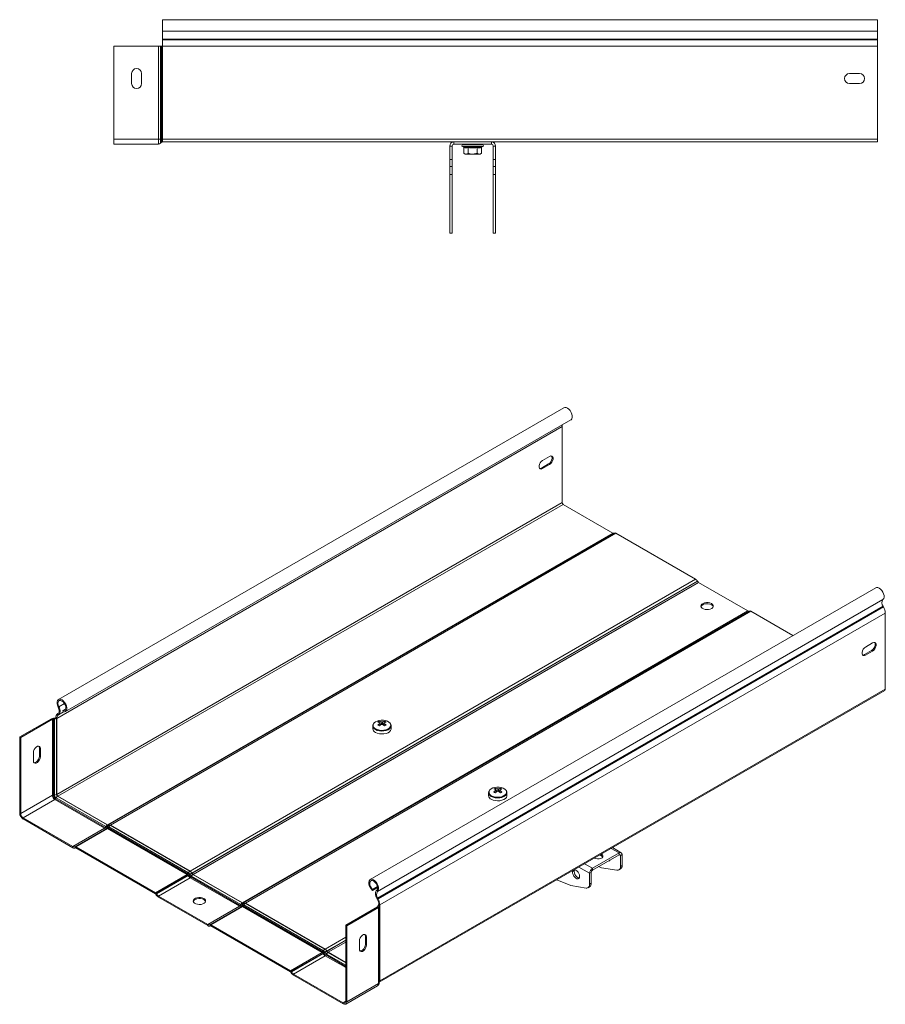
# Model space of a CAD drawing. Header units: millimetres. Extents: x 381 to 1444, y -914 to 659.
# Tile 8 of 9: x 381 to 948, y 15 to 659. Entities that reach past the tile are written whole.
import ezdxf

# ---------------------------------------------------------------- set-up
doc = ezdxf.new("R2010")
doc.units = ezdxf.units.MM

msp = doc.modelspace()

# ---------------------------------------------------------------- linework, layer by layer
at = {"color": 7, "linetype": 'Continuous', "lineweight": 15}
for p, q in [((942.62, 659.09), (474.62, 659.09)), ((474.62, 651.63), (474.62, 659.09)), ((942.62, 651.63), (942.62, 659.09)), ((474.62, 651.63), (942.62, 651.63)), ((474.62, 646.32), (474.62, 651.63)), ((942.62, 646.32), (942.62, 651.63)), ((474.62, 645.96), (474.62, 646.32)), ((474.62, 646.32), (942.62, 646.32)), ((474.62, 641.83), (474.62, 645.96)), ((474.62, 645.96), (942.62, 645.96)), ((942.62, 645.96), (942.62, 646.32)), ((942.62, 641.83), (942.62, 645.96)), ((471.95, 641.83), (442.62, 641.83)), ((442.62, 580.89), (442.62, 641.83)), ((473.28, 641.83), (471.95, 641.83)), ((471.95, 580.89), (471.95, 641.83)), ((473.28, 580.89), (473.28, 641.83)), ((473.75, 641.83), (473.28, 641.83)), ((473.75, 580.89), (473.75, 641.83)), ((474.42, 641.83), (473.75, 641.83)), ((474.42, 580.89), (474.42, 641.83)), ((474.62, 641.83), (474.42, 641.83)), ((474.62, 580.89), (474.62, 641.83)), ((474.62, 641.83), (942.62, 641.83)), ((942.62, 580.89), (942.62, 641.83)), ((454.37, 623.82), (454.37, 617.32)), ((460.87, 617.32), (460.87, 623.82)), ((924.37, 623.82), (930.87, 623.82)), ((930.87, 617.32), (924.37, 617.32)), ((471.95, 580.89), (442.62, 580.89)), ((442.62, 577.69), (442.62, 580.89)), ((473.28, 580.89), (471.95, 580.89)), ((471.95, 577.69), (471.95, 580.89)), ((473.28, 578.28), (473.28, 580.89)), ((473.75, 580.89), (473.28, 580.89)), ((473.75, 578.79), (473.75, 580.89)), ((474.42, 580.89), (473.75, 580.89)), ((474.42, 579.09), (474.42, 580.89)), ((474.62, 580.89), (474.42, 580.89)), ((474.62, 579.09), (474.62, 580.89)), ((474.62, 580.89), (942.62, 580.89)), ((942.62, 579.09), (942.62, 580.89)), ((471.95, 577.69), (442.62, 577.69)), ((473.75, 578.79), (473.28, 578.28)), ((474.62, 579.09), (474.42, 579.09)), ((474.62, 579.09), (665.32, 579.09)), ((662.62, 576.39), (664.12, 576.39)), ((662.62, 567.64), (662.62, 576.39)), ((664.12, 567.64), (664.12, 576.39)), ((665.32, 579.09), (665.32, 577.59)), ((665.32, 579.09), (689.92, 579.09)), ((665.32, 577.59), (689.92, 577.59)), ((670.89, 575.99), (671.55, 575.75)), ((677.62, 577.09), (671.09, 577.09)), ((671.85, 575.37), (671.85, 571.69)), ((674.62, 577.59), (674.62, 577.09)), ((674.73, 575.37), (674.73, 571.69)), ((684.15, 577.09), (677.62, 577.09)), ((680.51, 575.37), (680.51, 571.69)), ((680.62, 577.09), (680.62, 577.59)), ((683.39, 575.37), (683.39, 571.69)), ((683.69, 575.75), (684.35, 575.99)), ((689.92, 579.09), (942.62, 579.09)), ((689.92, 579.09), (689.92, 577.59)), ((692.62, 576.39), (691.12, 576.39)), ((691.12, 576.39), (691.12, 567.64)), ((692.62, 576.39), (692.62, 567.64)), ((662.62, 567.64), (664.12, 567.64)), ((662.62, 562.94), (662.62, 567.64)), ((664.12, 567.64), (664.12, 562.94)), ((671.85, 571.69), (672.62, 571.09)), ((672.62, 571.09), (673.29, 571.09)), ((677.62, 571.09), (673.29, 571.09)), ((677.62, 571.09), (681.95, 571.09)), ((681.95, 571.09), (682.62, 571.09)), ((682.62, 571.09), (683.39, 571.69)), ((691.12, 567.64), (692.62, 567.64)), ((691.12, 562.94), (691.12, 567.64)), ((692.62, 567.64), (692.62, 562.94)), ((664.12, 562.94), (662.62, 562.94)), ((662.62, 557.75), (662.62, 562.94)), ((664.12, 557.75), (664.12, 562.94)), ((692.62, 562.94), (691.12, 562.94)), ((691.12, 562.94), (691.12, 557.75)), ((692.62, 562.94), (692.62, 557.75)), ((664.12, 557.75), (662.62, 557.75)), ((662.62, 519.25), (662.62, 557.75)), ((664.12, 519.25), (664.12, 557.75)), ((691.12, 557.75), (692.62, 557.75)), ((691.12, 557.75), (691.12, 519.25)), ((692.62, 558.29), (692.62, 558.09)), ((692.62, 558.09), (692.62, 557.75)), ((692.62, 557.75), (692.62, 519.25)), ((664.12, 519.25), (662.62, 519.25)), ((691.12, 519.25), (692.62, 519.25)), ((737.37, 405.06), (406.45, 214.02)), ((411, 206.14), (741.92, 397.18)), ((405.34, 201.65), (736.27, 392.69)), ((736.27, 392.69), (736.27, 342.93)), ((722.73, 365.59), (727.33, 368.25)), ((727.96, 373.19), (723.37, 370.53)), ((723.37, 365.23), (727.96, 367.88)), ((727.33, 368.25), (727.96, 367.88)), ((722.73, 365.59), (723.37, 365.23)), ((405.34, 151.89), (736.27, 342.93)), ((405.98, 150.79), (736.91, 341.83)), ((736.91, 341.83), (769.44, 323.05)), ((438.51, 132.01), (769.44, 323.05)), ((439.3, 131.96), (770.23, 323)), ((439.3, 131.96), (770.19, 322.97)), ((440.5, 131.84), (771.43, 322.88)), ((771.43, 322.88), (823.58, 292.77)), ((492.66, 101.73), (823.58, 292.77)), ((493.86, 100.46), (824.78, 291.5)), ((493.9, 100.39), (824.82, 291.43)), ((494.65, 99.6), (825.57, 290.64)), ((824.78, 291.5), (824.82, 291.43)), ((825.57, 290.64), (857.83, 272.02)), ((941.48, 287.23), (610.55, 96.19)), ((615.3, 88.45), (946.23, 279.49)), ((526.9, 80.98), (857.83, 272.02)), ((527.69, 80.93), (858.62, 271.97)), ((527.69, 80.93), (858.58, 271.95)), ((528.89, 80.81), (859.82, 271.85)), ((615.43, 84.04), (946.36, 275.08)), ((615.67, 83.6), (946.6, 274.64)), ((859.82, 271.85), (887.33, 255.97)), ((946.6, 274.64), (946.36, 275.08)), ((616.84, 79.56), (947.77, 270.59)), ((947.77, 220.83), (947.77, 270.59)), ((938.82, 246.15), (934.23, 243.5)), ((934.86, 248.44), (939.46, 251.09)), ((939.46, 245.78), (934.86, 243.13)), ((939.46, 245.78), (938.82, 246.15)), ((934.86, 243.13), (934.23, 243.5)), ((616.47, 28.97), (947.39, 220.01)), ((616.84, 29.8), (947.77, 220.83)), ((406.25, 209.14), (406.74, 209.32)), ((409.39, 206.81), (411.21, 207.87)), ((409.55, 206.01), (409.39, 206.81)), ((401.83, 201.5), (381.09, 189.53)), ((402.47, 201.13), (381.73, 189.16)), ((402.47, 201.13), (401.83, 201.5)), ((402.47, 201.13), (402.47, 151.37)), ((403.15, 201.28), (403.19, 201.8)), ((403.15, 201.28), (403.15, 151.52)), ((403.85, 201.26), (403.15, 201.28)), ((403.89, 201.78), (403.19, 201.8)), ((403.85, 201.26), (403.89, 201.78)), ((403.85, 201.26), (403.85, 151.5)), ((404.71, 202.02), (404.57, 201.93)), ((405.2, 201.57), (404.57, 201.93)), ((404.71, 202.02), (405.34, 201.65)), ((405.34, 201.65), (405.2, 201.57)), ((405.2, 201.57), (405.2, 151.81)), ((405.34, 201.65), (405.34, 151.89)), ((406.12, 204.87), (405.88, 204.72)), ((405.88, 204.72), (406.34, 203.94)), ((406.12, 204.87), (406.58, 204.1)), ((406.58, 204.1), (406.34, 203.94)), ((616.57, 199.84), (617.39, 197.46)), ((619.94, 199.84), (619.12, 197.46)), ((612.25, 196.85), (612.25, 194.95)), ((616.81, 198.87), (616.83, 198.56)), ((624.25, 194.95), (624.25, 196.85)), ((381.09, 189.53), (381.09, 139.77)), ((381.73, 189.16), (381.09, 189.53)), ((381.73, 189.16), (381.73, 139.4)), ((394, 182.27), (394.63, 181.9)), ((394, 176.96), (394, 182.27)), ((394.63, 176.59), (394.63, 181.9)), ((390.04, 179.25), (390.04, 173.94)), ((394, 176.96), (394.63, 176.59)), ((692.41, 156.06), (693.23, 153.68)), ((692.64, 155.09), (692.66, 154.78)), ((695.78, 156.06), (694.95, 153.68)), ((402.47, 151.37), (381.73, 139.4)), ((404.09, 148.55), (383.35, 136.58)), ((403.85, 151.5), (403.15, 151.52)), ((404.09, 148.55), (436.63, 129.77)), ((404.9, 149.68), (404.57, 149.07)), ((404.57, 149.07), (437.1, 130.29)), ((404.9, 149.68), (437.43, 130.9)), ((405.34, 151.89), (405.2, 151.81)), ((405.98, 150.79), (405.84, 150.71)), ((405.84, 150.71), (438.37, 131.93)), ((405.98, 150.79), (438.51, 132.01)), ((688.09, 153.07), (688.09, 151.17)), ((700.09, 151.17), (700.09, 153.07)), ((381.73, 139.4), (381.09, 139.77)), ((383.35, 136.58), (383.35, 135.85)), ((383.35, 136.58), (415.88, 117.8)), ((383.35, 135.85), (415.88, 117.07)), ((436.63, 129.77), (415.88, 117.8)), ((438.08, 129.63), (417.33, 117.66)), ((438.12, 129.65), (417.38, 117.68)), ((438.62, 129.61), (417.88, 117.63)), ((437.43, 130.9), (437.1, 130.29)), ((438.08, 129.63), (438.12, 129.65)), ((438.51, 132.01), (438.37, 131.93)), ((438.47, 130.8), (438.4, 130.16)), ((438.4, 130.16), (438.44, 130.18)), ((438.51, 130.82), (438.44, 130.18)), ((438.47, 130.8), (438.51, 130.82)), ((438.62, 129.61), (490.77, 99.5)), ((439.42, 130.73), (439.09, 130.12)), ((439.09, 130.12), (491.24, 100.01)), ((439.26, 131.93), (439.12, 131.85)), ((439.16, 131.87), (439.12, 131.85)), ((439.3, 131.96), (439.16, 131.87)), ((439.26, 131.93), (439.3, 131.96)), ((439.42, 130.73), (491.57, 100.62)), ((440.5, 131.84), (440.36, 131.76)), ((440.36, 131.76), (492.52, 101.65)), ((440.5, 131.84), (492.66, 101.73)), ((415.88, 117.8), (415.88, 117.07)), ((417.33, 117.66), (417.38, 117.68)), ((417.33, 117.66), (417.78, 116.88)), ((417.38, 117.68), (417.83, 116.9)), ((417.78, 116.88), (417.83, 116.9)), ((417.83, 116.9), (417.78, 116.88)), ((417.88, 117.63), (470.03, 87.52)), ((417.88, 117.63), (417.88, 116.9)), ((417.88, 116.9), (470.03, 86.79)), ((774.85, 113.79), (769.13, 117.1)), ((756.11, 103.62), (773.5, 113.66)), ((756.11, 102.39), (773.5, 112.44)), ((757.34, 110.29), (757.38, 110.27)), ((761.97, 111.7), (760.87, 112.34)), ((761.97, 112.93), (761.94, 112.95)), ((761.97, 111.7), (761.97, 112.93)), ((773.5, 113.66), (773.5, 112.44)), ((775.41, 112.56), (774.35, 111.95)), ((774.35, 111.95), (774.35, 104.8)), ((775.41, 112.56), (775.41, 105.41)), ((756.11, 103.62), (756.11, 102.39)), ((761.94, 103.89), (760.08, 104.69)), ((772.02, 102.31), (761.94, 103.89)), ((767.58, 108.87), (767.35, 108.89)), ((774.35, 104.8), (775.41, 105.41)), ((490.77, 99.5), (470.03, 87.52)), ((491.27, 98.97), (470.53, 87)), ((491.31, 98.9), (470.57, 86.93)), ((492.76, 97.37), (472.02, 85.39)), ((491.57, 100.62), (491.24, 100.01)), ((491.27, 98.97), (491.31, 98.9)), ((492.48, 99.67), (491.89, 99.33)), ((491.89, 99.33), (491.93, 99.26)), ((492.52, 99.6), (491.93, 99.26)), ((492.48, 99.67), (492.52, 99.6)), ((492.66, 101.73), (492.52, 101.65)), ((492.76, 97.37), (525.01, 78.75)), ((493.57, 98.5), (493.23, 97.88)), ((493.23, 97.88), (525.48, 79.26)), ((493.57, 98.5), (525.82, 79.88)), ((493.86, 100.46), (493.72, 100.38)), ((493.72, 100.38), (493.76, 100.31)), ((493.9, 100.39), (493.76, 100.31)), ((493.86, 100.46), (493.9, 100.39)), ((494.65, 99.6), (494.51, 99.52)), ((494.51, 99.52), (526.76, 80.9)), ((494.65, 99.6), (526.9, 80.98)), ((754.2, 100.31), (755.26, 100.92)), ((754.2, 93.17), (754.2, 100.31)), ((755.26, 93.78), (755.26, 100.92)), ((773.31, 102.51), (774.37, 103.12)), ((611.99, 89.14), (615.39, 91.1)), ((612.16, 89.76), (615.32, 91.58)), ((732.81, 96.13), (741.79, 92.26)), ((741.79, 92.26), (751.87, 90.67)), ((753.16, 90.88), (754.22, 91.49)), ((754.2, 93.17), (755.26, 93.78)), ((470.03, 87.52), (470.03, 86.79)), ((470.53, 87), (470.08, 86.74)), ((470.08, 86.74), (470.12, 86.67)), ((470.57, 86.93), (470.12, 86.67)), ((470.53, 87), (470.57, 86.93)), ((472.02, 85.39), (504.27, 66.78)), ((472.02, 85.39), (472.02, 84.66)), ((472.02, 84.66), (504.27, 66.04)), ((611.99, 89.14), (612.16, 89.76)), ((615.3, 88.45), (614.81, 89.2)), ((615.43, 84.04), (614.97, 83.8)), ((615.21, 83.36), (614.97, 83.8)), ((615.67, 83.6), (615.43, 84.04)), ((525.01, 78.75), (504.27, 66.78)), ((526.46, 78.61), (505.72, 66.63)), ((526.51, 78.63), (505.76, 66.66)), ((527.01, 78.58), (506.26, 66.61)), ((525.82, 79.88), (525.48, 79.26)), ((526.46, 78.61), (526.51, 78.63)), ((526.9, 80.98), (526.76, 80.9)), ((526.86, 79.77), (526.79, 79.13)), ((526.79, 79.13), (526.83, 79.16)), ((526.9, 79.8), (526.83, 79.16)), ((526.86, 79.77), (526.9, 79.8)), ((527.01, 78.58), (579.16, 48.47)), ((527.81, 79.71), (527.48, 79.09)), ((527.48, 79.09), (579.63, 48.98)), ((527.65, 80.91), (527.51, 80.83)), ((527.55, 80.85), (527.51, 80.83)), ((527.69, 80.93), (527.55, 80.85)), ((527.65, 80.91), (527.69, 80.93)), ((527.81, 79.71), (579.96, 49.6)), ((528.89, 80.81), (528.75, 80.73)), ((528.75, 80.73), (580.9, 50.62)), ((528.89, 80.81), (581.05, 50.7)), ((615.31, 78.26), (594.57, 66.29)), ((615.94, 77.89), (595.2, 65.92)), ((615.67, 83.6), (615.21, 83.36)), ((615.31, 78.26), (615.94, 77.89)), ((615.54, 79.11), (615.54, 78.48)), ((615.54, 79.06), (616.44, 79.08)), ((615.54, 79.06), (615.57, 78.65)), ((615.57, 78.65), (616.47, 78.68)), ((615.94, 28.13), (615.94, 77.89)), ((616.2, 79.92), (616.06, 79.84)), ((616.06, 79.84), (616.7, 79.47)), ((616.84, 79.56), (616.2, 79.92)), ((616.44, 79.08), (616.47, 78.68)), ((616.47, 28.87), (616.47, 78.63)), ((616.84, 79.56), (616.7, 79.47)), ((616.7, 29.71), (616.7, 79.47)), ((616.84, 29.8), (616.84, 79.56)), ((504.27, 66.78), (504.27, 66.04)), ((505.72, 66.63), (505.76, 66.66)), ((505.72, 66.63), (506.17, 65.85)), ((505.76, 66.66), (506.21, 65.88)), ((506.17, 65.85), (506.21, 65.88)), ((506.21, 65.88), (506.17, 65.85)), ((506.26, 66.61), (506.26, 65.87)), ((506.26, 66.61), (558.42, 36.5)), ((506.26, 65.87), (558.42, 35.76)), ((594.57, 16.53), (594.57, 66.29)), ((594.57, 66.29), (595.2, 65.92)), ((595.2, 16.16), (595.2, 65.92)), ((607.47, 59.03), (608.11, 58.66)), ((607.47, 59.03), (607.47, 53.72)), ((608.11, 53.36), (608.11, 58.66)), ((603.51, 56.01), (603.51, 50.7)), ((607.47, 53.72), (608.11, 53.36)), ((579.16, 48.47), (558.42, 36.5)), ((579.66, 47.94), (558.92, 35.97)), ((579.7, 47.87), (558.96, 35.9)), ((581.15, 46.34), (560.41, 34.37)), ((579.96, 49.6), (579.63, 48.98)), ((579.66, 47.94), (579.7, 47.87)), ((580.87, 48.64), (580.28, 48.3)), ((580.28, 48.3), (580.32, 48.23)), ((580.91, 48.57), (580.32, 48.23)), ((580.87, 48.64), (580.91, 48.57)), ((581.05, 50.7), (580.9, 50.62)), ((581.95, 47.47), (581.62, 46.85)), ((582.25, 49.44), (582.1, 49.36)), ((582.1, 49.36), (582.15, 49.29)), ((582.29, 49.37), (582.15, 49.29)), ((582.25, 49.44), (582.29, 49.37)), ((583.04, 48.57), (582.9, 48.49)), ((583.04, 48.57), (594.57, 41.92)), ((558.42, 36.5), (558.42, 35.76)), ((558.92, 35.97), (558.47, 35.71)), ((558.47, 35.71), (558.51, 35.64)), ((558.96, 35.9), (558.51, 35.64)), ((558.92, 35.97), (558.96, 35.9)), ((560.41, 34.37), (592.94, 15.59)), ((560.41, 34.37), (560.41, 33.63)), ((560.41, 33.63), (592.94, 14.85)), ((594.54, 14.7), (615.28, 26.67)), ((615.94, 28.13), (595.2, 16.16)), ((616.84, 29.8), (616.7, 29.71)), ((592.94, 15.59), (592.94, 14.85)), ((594.57, 16.53), (595.2, 16.16))]:
    msp.add_line(p, q, dxfattribs=at)
at = {"color": 8, "linetype": 'Continuous', "lineweight": 15}
for p, q in [((677.62, 575.99), (670.89, 575.99)), ((684.35, 575.99), (677.62, 575.99)), ((406.74, 209.32), (410.37, 211.42)), ((406.34, 203.94), (409.81, 205.95)), ((406.58, 204.1), (409.79, 205.96)), ((773.5, 113.66), (768.33, 116.64)), ((774.35, 111.95), (773.5, 112.44)), ((754.2, 100.31), (747.12, 104.4)), ((756.11, 103.62), (750.94, 106.6)), ((615.54, 78.49), (615.54, 79.06)), ((615.57, 78.61), (615.57, 78.65)), ((581.05, 50.7), (594.57, 58.51)), ((582.25, 49.44), (594.57, 56.55)), ((582.29, 49.37), (594.57, 56.46)), ((583.04, 48.57), (594.57, 55.23)), ((581.15, 46.34), (594.57, 38.6)), ((581.62, 46.85), (594.57, 39.38)), ((581.95, 47.47), (594.57, 40.19)), ((582.9, 48.49), (594.57, 41.76)), ((594.57, 16.53), (592.94, 15.59))]:
    msp.add_line(p, q, dxfattribs=at)
at = {"color": 7, "linetype": 'Continuous', "lineweight": 15, "flags": 128}
for points in [[(741.92, 397.18), (742.03, 397.24), (742.54, 397.82), (742.82, 398.67), (742.84, 399.72), (742.6, 400.88), (742.13, 402.05), (741.45, 403.16), (740.62, 404.09), (739.72, 404.79), (738.81, 405.19), (737.97, 405.26), (737.37, 405.06)], [(723.37, 370.53), (722.58, 369.92), (721.89, 369.06), (721.38, 368.06), (721.1, 367.03), (721.1, 366.11), (721.38, 365.4), (721.89, 364.99), (722.58, 364.93), (723.37, 365.23)], [(727.33, 368.25), (728.11, 368.86), (728.8, 369.72), (729.32, 370.72), (729.59, 371.75), (729.59, 372.67), (729.32, 373.38), (729.24, 373.48)], [(727.96, 367.88), (728.75, 368.49), (729.44, 369.35), (729.95, 370.35), (730.23, 371.38), (730.23, 372.3), (729.95, 373.01), (729.44, 373.42), (728.75, 373.48), (727.96, 373.19)], [(721.45, 365.3), (721.94, 365.3), (722.73, 365.59)], [(946.23, 279.49), (946.71, 280.11), (946.95, 281), (946.93, 282.07), (946.65, 283.23), (946.14, 284.41), (945.43, 285.49), (944.59, 286.39), (943.68, 287.05), (942.78, 287.39), (941.95, 287.41), (941.48, 287.23)], [(833.92, 276.84), (832.96, 277.25), (831.84, 277.48), (830.65, 277.5), (829.49, 277.32), (828.48, 276.96), (827.71, 276.44), (827.23, 275.81), (827.1, 275.12), (827.32, 274.44), (827.88, 273.84), (828.72, 273.35), (829.77, 273.03), (830.94, 272.9), (832.13, 272.98), (833.22, 273.25), (834.13, 273.7), (834.76, 274.28), (835.07, 274.95), (835.02, 275.64), (834.63, 276.29), (833.92, 276.84)], [(833.92, 276.11), (832.96, 276.51), (831.84, 276.74), (830.65, 276.77), (829.49, 276.59), (828.48, 276.22), (827.71, 275.7), (827.23, 275.07), (827.14, 274.84)], [(940.73, 251.38), (940.81, 251.28), (941.08, 250.57), (941.08, 249.65), (940.81, 248.63), (940.3, 247.63), (939.61, 246.77), (938.82, 246.15)], [(939.46, 251.09), (940.24, 251.39), (940.94, 251.32), (941.45, 250.91), (941.72, 250.21), (941.72, 249.28), (941.45, 248.26), (940.94, 247.26), (940.24, 246.4), (939.46, 245.78)], [(934.86, 243.13), (934.08, 242.84), (933.38, 242.9), (932.87, 243.31), (932.6, 244.02), (932.6, 244.94), (932.87, 245.96), (933.38, 246.97), (934.08, 247.82), (934.86, 248.44)], [(934.23, 243.5), (933.44, 243.2), (932.95, 243.21)], [(409.55, 206.01), (410.4, 205.94), (411.1, 206.21), (411.62, 206.79), (411.89, 207.63), (411.92, 208.68), (411.68, 209.84), (411.2, 211.02), (410.52, 212.12), (409.7, 213.05), (408.79, 213.75), (407.88, 214.15), (407.04, 214.22), (406.34, 213.95), (405.82, 213.37), (405.55, 212.52), (405.53, 211.47), (405.77, 210.31), (406.25, 209.14)], [(409.39, 206.81), (410.14, 206.77), (410.75, 207.07), (411.15, 207.67), (411.3, 208.52), (411.19, 209.53), (410.82, 210.6), (410.24, 211.61), (409.5, 212.47), (408.69, 213.08), (407.87, 213.38), (407.15, 213.35), (406.58, 212.98), (406.24, 212.31), (406.14, 211.42), (406.32, 210.39), (406.74, 209.32)], [(406.25, 209.14), (406.54, 208.48), (406.74, 207.82), (406.87, 207.17), (406.9, 206.56), (406.83, 206.01), (406.68, 205.54), (406.44, 205.15), (406.12, 204.87)], [(406.74, 209.32), (407.09, 208.52), (407.35, 207.71), (407.5, 206.92), (407.53, 206.17), (407.45, 205.5), (407.26, 204.92), (406.97, 204.44), (406.58, 204.1)], [(623.63, 198.43), (623.55, 198.54), (622.82, 199.26), (621.79, 199.85), (620.55, 200.27), (619.16, 200.5), (617.71, 200.53), (616.3, 200.35), (615.01, 199.97), (613.93, 199.42), (613.11, 198.73), (612.72, 198.16)], [(612.25, 196.85), (612.26, 196.74), (612.26, 196.68)], [(614.01, 192.51), (615.2, 191.97), (616.58, 191.63), (618.07, 191.49), (619.56, 191.57), (620.98, 191.87), (622.22, 192.36), (623.22, 193.01), (623.9, 193.78), (624.23, 194.63), (624.25, 194.95)], [(394.63, 181.9), (394.49, 182.73), (394.09, 183.3), (393.48, 183.54), (392.73, 183.42), (391.94, 182.96), (391.19, 182.21), (390.57, 181.26), (390.17, 180.24), (390.04, 179.25)], [(394, 182.27), (393.86, 183.1), (393.61, 183.52)], [(390.04, 173.94), (390.17, 173.11), (390.57, 172.55), (391.19, 172.31), (391.94, 172.42), (392.73, 172.88), (393.48, 173.63), (394.09, 174.58), (394.49, 175.61), (394.63, 176.59)], [(390.42, 172.69), (390.55, 172.67), (391.3, 172.79), (392.1, 173.25), (392.85, 174), (393.46, 174.95), (393.86, 175.97), (394, 176.96)], [(699.46, 154.65), (699.39, 154.76), (698.65, 155.48), (697.63, 156.07), (696.38, 156.49), (694.99, 156.72), (693.55, 156.75), (692.14, 156.57), (690.85, 156.19), (689.76, 155.64), (688.95, 154.95), (688.56, 154.38)], [(688.09, 153.07), (688.09, 152.96), (688.1, 152.9)], [(689.85, 148.73), (691.04, 148.19), (692.42, 147.85), (693.9, 147.71), (695.4, 147.79), (696.82, 148.09), (698.06, 148.58), (699.05, 149.23), (699.74, 150), (700.07, 150.85), (700.09, 151.17)], [(757.38, 110.27), (758.3, 109.9), (759.39, 109.73), (760.52, 109.79), (761.54, 110.06), (762.34, 110.52), (762.82, 111.11), (762.91, 111.76), (762.62, 112.39), (761.97, 112.93)], [(762.75, 110.99), (762.62, 111.17), (761.97, 111.7)], [(772.02, 102.31), (772.51, 102.28), (772.97, 102.36), (773.37, 102.54), (773.71, 102.83), (773.98, 103.21), (774.18, 103.67), (774.31, 104.2), (774.35, 104.8)], [(491.89, 99.33), (491.81, 99.28), (491.73, 99.23), (491.65, 99.19), (491.57, 99.14), (491.49, 99.09), (491.41, 99.05), (491.34, 99.01), (491.27, 98.97)], [(491.93, 99.26), (491.85, 99.21), (491.77, 99.16), (491.69, 99.12), (491.61, 99.07), (491.53, 99.02), (491.45, 98.98), (491.38, 98.94), (491.31, 98.9)], [(493.72, 100.38), (493.58, 100.3), (493.43, 100.22), (493.28, 100.13), (493.12, 100.04), (492.96, 99.95), (492.8, 99.85), (492.64, 99.76), (492.48, 99.67)], [(493.76, 100.31), (493.62, 100.23), (493.47, 100.15), (493.32, 100.06), (493.17, 99.97), (493.01, 99.88), (492.84, 99.78), (492.68, 99.69), (492.52, 99.6)], [(747.66, 98.26), (747.53, 99.19), (747.17, 100.17), (746.61, 101.08), (745.92, 101.83), (745.17, 102.34), (744.43, 102.55), (743.8, 102.44), (743.34, 102.02), (743.09, 101.33), (743.09, 100.46), (743.34, 99.49), (743.8, 98.53), (744.43, 97.69), (745.17, 97.05), (745.92, 96.69), (746.61, 96.64), (747.17, 96.91), (747.53, 97.47), (747.66, 98.26)], [(744.35, 102.55), (744.24, 102.32), (744.12, 101.53)], [(744.12, 101.53), (744.24, 100.59), (744.6, 99.62), (745.16, 98.7), (745.85, 97.95), (746.61, 97.44), (747.34, 97.24), (747.42, 97.23)], [(615.3, 88.45), (615.78, 89.07), (616.02, 89.96), (616, 91.03), (615.72, 92.2), (615.21, 93.37), (614.51, 94.45), (613.66, 95.35), (612.76, 96.01), (611.85, 96.35), (611.03, 96.37), (610.35, 96.05), (609.87, 95.42), (609.63, 94.54), (609.65, 93.47), (609.93, 92.3), (610.45, 91.13), (611.15, 90.04), (611.99, 89.14)], [(614.81, 89.2), (615.23, 89.78), (615.41, 90.61), (615.31, 91.61), (614.97, 92.68), (614.4, 93.7), (613.68, 94.58), (612.86, 95.21), (612.04, 95.54), (611.31, 95.54), (610.73, 95.19), (610.36, 94.55), (610.25, 93.67), (610.4, 92.65), (610.8, 91.58), (611.41, 90.58), (612.16, 89.76)], [(751.87, 90.67), (752.36, 90.65), (752.81, 90.73), (753.21, 90.91), (753.56, 91.19), (753.83, 91.57), (754.03, 92.03), (754.15, 92.57), (754.2, 93.17)], [(501.58, 83.84), (500.62, 84.25), (499.5, 84.48), (498.31, 84.5), (497.15, 84.32), (496.14, 83.96), (495.37, 83.44), (494.89, 82.81), (494.76, 82.12), (494.98, 81.45), (495.54, 80.84), (496.38, 80.35), (497.43, 80.03), (498.6, 79.9), (499.79, 79.98), (500.88, 80.25), (501.79, 80.7), (502.42, 81.28), (502.73, 81.95), (502.68, 82.64), (502.29, 83.29), (501.58, 83.84)], [(614.97, 83.8), (614.58, 84.59), (614.28, 85.41), (614.1, 86.21), (614.02, 86.97), (614.05, 87.67), (614.2, 88.29), (614.46, 88.81), (614.81, 89.2)], [(501.58, 83.11), (500.62, 83.52), (499.5, 83.74), (498.31, 83.77), (497.15, 83.59), (496.14, 83.22), (495.37, 82.7), (494.89, 82.07), (494.8, 81.84)], [(608.11, 58.66), (607.97, 59.49), (607.57, 60.06), (606.96, 60.3), (606.21, 60.18), (605.41, 59.72), (604.66, 58.97), (604.05, 58.03), (603.65, 57), (603.51, 56.01)], [(607.08, 60.28), (607.33, 59.86), (607.47, 59.03)], [(603.51, 50.7), (603.65, 49.88), (604.05, 49.31), (604.66, 49.07), (605.41, 49.19), (606.21, 49.65), (606.96, 50.4), (607.57, 51.34), (607.97, 52.37), (608.11, 53.36)], [(607.47, 53.72), (607.33, 52.74), (606.93, 51.71), (606.32, 50.76), (605.57, 50.01), (604.77, 49.55), (604.02, 49.44), (603.9, 49.45)], [(580.28, 48.3), (580.2, 48.25), (580.12, 48.21), (580.04, 48.16), (579.96, 48.11), (579.88, 48.07), (579.8, 48.03), (579.73, 47.98), (579.66, 47.94)], [(580.32, 48.23), (580.24, 48.18), (580.16, 48.14), (580.08, 48.09), (580, 48.04), (579.92, 48), (579.84, 47.95), (579.77, 47.91), (579.7, 47.87)], [(582.1, 49.36), (581.97, 49.28), (581.82, 49.19), (581.67, 49.1), (581.51, 49.01), (581.35, 48.92), (581.19, 48.83), (581.03, 48.73), (580.87, 48.64)], [(582.15, 49.29), (582.01, 49.21), (581.86, 49.12), (581.71, 49.03), (581.55, 48.94), (581.39, 48.85), (581.23, 48.76), (581.07, 48.66), (580.91, 48.57)]]:
    msp.add_lwpolyline(points, dxfattribs=at)
at = {"color": 8, "linetype": 'Continuous', "lineweight": 15, "flags": 128}
for points in [[(614.01, 194.4), (615.2, 193.87), (616.58, 193.53), (618.07, 193.39), (619.56, 193.47), (620.98, 193.77), (622.22, 194.26), (623.22, 194.91), (623.9, 195.68), (624.23, 196.53), (624.25, 196.87)], [(614.17, 194.86), (615.32, 194.35), (616.64, 194.01), (618.07, 193.88), (619.51, 193.96), (620.88, 194.24), (622.07, 194.71), (623.03, 195.34), (623.69, 196.08), (624, 196.9), (623.96, 197.73), (623.63, 198.43)], [(689.85, 150.62), (691.04, 150.09), (692.42, 149.75), (693.9, 149.61), (695.4, 149.69), (696.82, 149.99), (698.06, 150.48), (699.05, 151.13), (699.74, 151.9), (700.07, 152.75), (700.09, 153.09)], [(690.01, 151.08), (691.15, 150.57), (692.48, 150.23), (693.91, 150.1), (695.35, 150.18), (696.71, 150.46), (697.91, 150.93), (698.87, 151.56), (699.52, 152.3), (699.84, 153.12), (699.79, 153.95), (699.46, 154.65)]]:
    msp.add_lwpolyline(points, dxfattribs=at)
at = {"color": 7, "linetype": 'Continuous', "lineweight": 15}
for centre, radius, start, end in [((457.62, 623.82), 3.25, 0, 180), ((924.37, 620.57), 3.25, 90, 270), ((930.87, 620.57), 3.25, 270, 90), ((457.62, 617.32), 3.25, 180, 0), ((471.95, 579.49), 1.8, 270, 317.68589), ((474.42, 578.19), 0.9, 90, 137.68589), ((665.32, 576.39), 2.7, 90, 180), ((665.32, 576.39), 1.2, 90, 180), ((671.09, 576.52), 0.567, 90, 250), ((684.15, 576.52), 0.567, 290, 90), ((689.92, 576.39), 2.7, 0, 90), ((689.92, 576.39), 1.2, 0, 90), ((739.82, 392.76), 3.55, 158.55363, 181.12029), ((737.65, 342.99), 1.38, 182.60607, 237.39394), ((769.88, 323.66), 0.754, 234.38199, 294.31356), ((770.73, 321.9), 1.21, 54.38265, 114.3129), ((821.75, 289.83), 3.46, 28.85542, 58.0454), ((826.72, 292.48), 2.16, 208.85539, 238.0453), ((949.28, 277.37), 3.72, 145.23638, 218.04568), ((833.03, 274.19), 2.11, 17.94095, 65.11508), ((858.27, 272.63), 0.754, 234.38176, 294.31455), ((859.11, 270.87), 1.21, 54.38151, 114.31452), ((939.19, 270.31), 8.59, 1.87732, 30.2829), ((946.88, 220.74), 0.887, 305.0108, 6.30138), ((403.06, 199.17), 2.63, 87.28982, 117.89733), ((403.08, 199.97), 1.32, 87.29299, 117.89551), ((403.97, 203.9), 2.63, 267.28713, 297.90137), ((403.95, 203.1), 1.32, 267.28668, 297.90182), ((407.77, 202.3), 3.07, 128.01072, 185.25543), ((407.94, 201.89), 2.61, 128.01088, 185.25474), ((619.53, 193.55), 6.96, 115.21725, 124.77737), ((615.25, 193.47), 6.51, 66.88038, 78.3426), ((621.25, 193.46), 6.51, 101.65798, 113.11905), ((616.97, 193.54), 6.96, 55.22455, 64.78083), ((615.14, 195.17), 2.89, 184.20696, 247.11321), ((614.25, 192.89), 6.51, 66.88038, 78.3426), ((624.29, 188.21), 12.61, 126.39206, 133.76343), ((605.71, 179.09), 20.72, 58.39955, 61.60583), ((625.29, 187.63), 12.61, 126.39206, 133.76343), ((617.27, 198.62), 0.53, 151.09469, 208.90296), ((618.25, 196.91), 2.58, 80.08876, 99.91203), ((618.25, 200.32), 2.58, 260.08876, 279.91203), ((611.22, 187.63), 12.61, 46.23636, 53.60815), ((622.26, 192.88), 6.51, 101.65798, 113.11905), ((619.24, 198.62), 0.53, 331.09469, 28.90296), ((612.22, 188.21), 12.61, 46.23636, 53.60815), ((630.81, 179.07), 20.74, 118.396, 121.59863), ((695.37, 149.77), 6.96, 115.21725, 124.77737), ((690.09, 149.11), 6.51, 66.88075, 78.34234), ((691.09, 149.68), 6.51, 66.88075, 78.34234), ((693.11, 154.84), 0.53, 151.09755, 208.90127), ((694.09, 153.13), 2.58, 80.08939, 99.91101), ((697.09, 149.68), 6.51, 101.65798, 113.11905), ((698.1, 149.1), 6.51, 101.65798, 113.11905), ((695.08, 154.84), 0.53, 331.09755, 28.90127), ((692.81, 149.77), 6.96, 55.22455, 64.78083), ((403.08, 150.21), 1.32, 87.29299, 117.89551), ((406, 151.53), 3.53, 182.60575, 237.39417), ((406.23, 151.66), 3.08, 182.606, 237.394), ((403.97, 154.14), 2.63, 267.28713, 297.90137), ((406.13, 151.61), 2.29, 182.6051, 237.39465), ((403.4, 149.67), 1.32, 302.09734, 332.71019), ((407.24, 148.47), 2.63, 122.0952, 152.71235), ((406.59, 151.87), 1.38, 182.60607, 237.39394), ((406.73, 151.95), 1.38, 182.60607, 237.39394), ((690.97, 151.39), 2.89, 184.20858, 247.11178), ((700.13, 144.43), 12.61, 126.39206, 133.76343), ((681.55, 135.31), 20.72, 58.39955, 61.60583), ((701.13, 143.85), 12.61, 126.39206, 133.76343), ((694.09, 156.54), 2.58, 260.08939, 279.91101), ((687.05, 143.85), 12.61, 46.23637, 53.60807), ((688.06, 144.43), 12.61, 46.23637, 53.60807), ((706.65, 135.29), 20.74, 118.396, 121.59863), ((386, 139.99), 4.92, 182.6057, 237.39424), ((385.26, 139.56), 3.53, 182.60575, 237.39417), ((435.93, 130.89), 1.32, 302.09734, 332.71019), ((437.48, 130.96), 1.46, 234.3821, 294.31371), ((437.86, 131.35), 1.31, 234.38193, 294.31427), ((439.77, 129.69), 2.63, 122.0952, 152.71235), ((438.04, 131.76), 1.05, 234.38207, 294.3137), ((437.72, 130.21), 0.684, 301.56589, 355.28444), ((437.76, 130.24), 0.684, 301.55849, 355.28734), ((438.32, 129.2), 0.503, 54.38345, 114.31133), ((438.81, 132.54), 0.754, 234.38199, 294.31356), ((438.71, 129.59), 0.651, 54.38119, 114.31483), ((439.84, 130.69), 1.37, 121.55712, 175.29096), ((438.95, 132.62), 0.754, 234.38199, 294.31356), ((439.88, 130.71), 1.37, 121.56046, 175.28762), ((438.89, 129.99), 0.911, 54.38333, 114.31197), ((437.92, 130.72), 1.32, 302.09735, 332.71019), ((439.66, 130.77), 1.21, 54.38265, 114.3129), ((439.8, 130.86), 1.21, 54.38265, 114.3129), ((441.76, 129.52), 2.63, 122.0952, 152.71234), ((416.73, 118.99), 1.46, 234.3821, 294.31371), ((417, 118.62), 1.91, 234.38188, 294.31387), ((417.58, 117.22), 0.503, 54.38345, 114.31133), ((417.85, 116.86), 0.0503, 54.38411, 114.31518), ((774.25, 112.75), 1.18, 350.78565, 129.20364), ((773.83, 112.03), 0.524, 350.78501, 129.20347), ((758.34, 100.12), 4.15, 122.60528, 177.3947), ((766.52, 109.47), 1.22, 259.05819, 340.93643), ((772.96, 105.14), 2.47, 305.01829, 6.29391), ((490.07, 100.61), 1.32, 302.09735, 332.71019), ((490.01, 98.27), 1.44, 28.85615, 58.04472), ((490.25, 98.43), 1.87, 28.85576, 58.04506), ((494.98, 100.92), 4.18, 208.85581, 238.04511), ((493.92, 99.42), 2.63, 122.0952, 152.71234), ((490.19, 98.41), 2.61, 28.8558, 58.04507), ((495.22, 101.07), 3.76, 208.85588, 238.04507), ((490.68, 98.71), 3.46, 28.85542, 58.0454), ((495.16, 101.05), 3.01, 208.85587, 238.04507), ((490.83, 98.79), 3.46, 28.85542, 58.0454), ((492.06, 98.48), 1.32, 302.09734, 332.71019), ((495.91, 97.29), 2.63, 122.0952, 152.71235), ((495.65, 101.35), 2.16, 208.85539, 238.0453), ((495.79, 101.44), 2.16, 208.85539, 238.0453), ((757.1, 100.84), 1.84, 122.60533, 177.39493), ((752.81, 93.51), 2.47, 305.01829, 6.29391), ((469.27, 86.3), 1.44, 28.85615, 58.04472), ((469.95, 86.67), 0.144, 28.85541, 58.04386), ((474.92, 89.31), 5.48, 208.85567, 238.04528), ((474.24, 88.94), 4.18, 208.85581, 238.04511), ((618.36, 86.33), 3.72, 145.23638, 218.04568), ((500.69, 81.19), 2.11, 17.94022, 65.11545), ((524.31, 79.87), 1.32, 302.09734, 332.71019), ((525.86, 79.94), 1.46, 234.3823, 294.31351), ((526.25, 80.33), 1.31, 234.38261, 294.31314), ((528.16, 78.67), 2.63, 122.0952, 152.71235), ((526.43, 80.73), 1.05, 234.38238, 294.31339), ((526.11, 79.19), 0.684, 301.56412, 355.28396), ((526.15, 79.21), 0.684, 301.56412, 355.28396), ((526.71, 78.17), 0.503, 54.38199, 114.31394), ((527.2, 81.51), 0.754, 234.38176, 294.31455), ((527.1, 78.56), 0.651, 54.38119, 114.31483), ((528.22, 79.66), 1.37, 121.55968, 175.28953), ((527.34, 81.59), 0.754, 234.38176, 294.31455), ((528.27, 79.68), 1.37, 121.55879, 175.28929), ((527.28, 78.97), 0.911, 54.38154, 114.31439), ((526.31, 79.7), 1.32, 302.09735, 332.71019), ((528.05, 79.75), 1.21, 54.38151, 114.31452), ((528.19, 79.83), 1.21, 54.38151, 114.31452), ((530.15, 78.5), 2.63, 122.0952, 152.71234), ((608.91, 79.68), 7.3, 1.87732, 30.28295), ((615.13, 78.66), 0.439, 293.69897, 358.62567), ((616.42, 79.04), 0.879, 113.69417, 178.63047), ((608.26, 79.27), 8.59, 1.87732, 30.2829), ((615.59, 78.7), 0.879, 293.69733, 358.6273), ((616.88, 79.07), 0.439, 113.69572, 178.62892), ((505.12, 67.96), 1.46, 234.3823, 294.31351), ((505.39, 67.59), 1.91, 234.38185, 294.31405), ((505.97, 66.2), 0.503, 54.38199, 114.31394), ((506.23, 65.83), 0.0503, 54.37686, 114.32243), ((578.46, 49.59), 1.32, 302.09735, 332.71019), ((578.4, 47.25), 1.44, 28.8554, 58.04547), ((578.64, 47.4), 1.87, 28.85559, 58.04533), ((583.36, 49.89), 4.18, 208.85565, 238.04532), ((582.3, 48.39), 2.63, 122.0952, 152.71234), ((578.58, 47.38), 2.61, 28.85563, 58.04531), ((583.61, 50.04), 3.76, 208.85558, 238.04537), ((579.07, 47.68), 3.46, 28.85563, 58.0453), ((583.55, 50.03), 3.01, 208.85558, 238.04536), ((579.21, 47.77), 3.46, 28.85563, 58.0453), ((580.45, 47.46), 1.32, 302.09734, 332.71019), ((584.29, 46.26), 2.63, 122.0952, 152.71235), ((584.04, 50.33), 2.16, 208.85564, 238.04532), ((584.18, 50.41), 2.16, 208.85564, 238.04532), ((557.65, 35.27), 1.44, 28.8554, 58.04547), ((558.34, 35.64), 0.144, 28.85618, 58.04445), ((563.31, 38.29), 5.48, 208.85564, 238.04531), ((562.62, 37.92), 4.18, 208.85565, 238.04532), ((615.96, 29.7), 0.887, 305.0108, 6.30138), ((593.58, 16.37), 1, 230.79671, 9.21404), ((593.82, 15.94), 1.4, 230.79672, 9.21404)]:
    msp.add_arc(centre, radius, start, end, dxfattribs=at)
at = {"color": 8, "linetype": 'Continuous', "lineweight": 15}
for centre, radius, start, end in [((615.32, 197.22), 3.11, 190.09146, 245.08783), ((615.05, 197.22), 2.52, 157.86806, 249.52669), ((691.16, 153.44), 3.11, 190.09139, 245.088), ((690.89, 153.44), 2.52, 157.86751, 249.52724), ((614.38, 27.96), 1.58, 305.01636, 6.29582), ((615.58, 28.95), 0.896, 294.04782, 354.63307), ((616.96, 29.22), 0.555, 117.62216, 150.98591), ((615.71, 29.64), 0.987, 320.03848, 4.26696)]:
    msp.add_arc(centre, radius, start, end, dxfattribs=at)
at = {"color": 7, "linetype": 'Continuous', "lineweight": 15}
for points, knots in [([(671.55, 575.75), (671.67, 575.71), (672.27, 575.5), (673.31, 575.35), (674.18, 575.62), (674.59, 575.75)], [0, 0, 0, 0, 0.118083, 0.592258, 1, 1, 1, 1]), ([(671.55, 575.75), (671.55, 575.75), (671.6, 575.73), (671.68, 575.69), (671.77, 575.6), (671.83, 575.49), (671.84, 575.41), (671.85, 575.37)], [0, 0, 0, 0, 0.007937, 0.267536, 0.5286, 0.763811, 1, 1, 1, 1]), ([(674.73, 575.37), (674.26, 575.24), (673.3, 574.97), (672.33, 575.24), (671.85, 575.37)], [0, 0, 0, 0, 0.492147, 1, 1, 1, 1]), ([(674.59, 575.75), (674.82, 575.71), (676.01, 575.5), (678.06, 575.35), (679.83, 575.62), (680.65, 575.75)], [0, 0, 0, 0, 0.1180824, 0.5922606, 1, 1, 1, 1]), ([(674.73, 575.37), (674.73, 575.41), (674.73, 575.49), (674.69, 575.6), (674.65, 575.69), (674.61, 575.73), (674.59, 575.75), (674.59, 575.75)], [0, 0, 0, 0, 0.236183, 0.471395, 0.732469, 0.99208, 1, 1, 1, 1]), ([(680.51, 575.37), (679.56, 575.24), (677.63, 574.97), (675.71, 575.24), (674.73, 575.37)], [0, 0, 0, 0, 0.4921503, 1, 1, 1, 1]), ([(680.51, 575.37), (680.51, 575.41), (680.51, 575.49), (680.54, 575.6), (680.59, 575.69), (680.63, 575.73), (680.65, 575.75), (680.65, 575.75)], [0, 0, 0, 0, 0.236183, 0.471395, 0.732469, 0.99208, 1, 1, 1, 1]), ([(683.39, 575.37), (682.92, 575.24), (681.96, 574.97), (680.99, 575.24), (680.51, 575.37)], [0, 0, 0, 0, 0.49215, 1, 1, 1, 1]), ([(680.65, 575.75), (680.77, 575.71), (681.35, 575.5), (682.37, 575.35), (683.27, 575.62), (683.69, 575.75)], [0, 0, 0, 0, 0.118083, 0.592257, 1, 1, 1, 1]), ([(683.39, 575.37), (683.4, 575.41), (683.41, 575.49), (683.47, 575.6), (683.56, 575.69), (683.64, 575.73), (683.68, 575.75), (683.69, 575.75)], [0, 0, 0, 0, 0.236189, 0.4714, 0.732464, 0.992063, 1, 1, 1, 1]), ([(671.85, 571.69), (672.27, 571.41), (672.74, 571.1), (673.24, 571.09), (673.29, 571.09)], [0, 0, 0, 0, 0.896038, 1, 1, 1, 1]), ([(673.29, 571.09), (673.69, 571.17), (674.18, 571.27), (674.64, 571.62), (674.73, 571.69)], [0, 0, 0, 0, 0.801465, 1, 1, 1, 1]), ([(677.62, 571.09), (677.47, 571.09), (676.52, 571.11), (675.55, 571.37), (674.76, 571.68), (674.73, 571.69)], [0, 0, 0, 0, 0.1484881, 0.9655706, 1, 1, 1, 1]), ([(680.51, 571.69), (680.26, 571.6), (679.34, 571.25), (678.35, 571.16), (677.62, 571.09)], [0, 0, 0, 0, 0.263253, 1, 1, 1, 1]), ([(680.51, 571.69), (680.93, 571.41), (681.41, 571.1), (681.9, 571.09), (681.95, 571.09)], [0, 0, 0, 0, 0.8960355, 1, 1, 1, 1]), ([(681.95, 571.09), (682.35, 571.17), (682.84, 571.27), (683.3, 571.62), (683.39, 571.69)], [0, 0, 0, 0, 0.801461, 1, 1, 1, 1]), ([(612.57, 197.99), (612.53, 197.94), (612.31, 197.62), (612.21, 197.14), (612.28, 196.74), (612.3, 196.65)], [0, 0, 0, 0, 0.129928, 0.787664, 1, 1, 1, 1]), ([(616.9, 197.02), (616.88, 197.37), (616.85, 197.81), (616.81, 198.26), (616.81, 198.36)], [0, 0, 0, 0, 0.779786, 1, 1, 1, 1]), ([(617.93, 197.76), (617.89, 198.22), (617.86, 198.78), (617.82, 199.35), (617.81, 199.45)], [0, 0, 0, 0, 0.810742, 1, 1, 1, 1]), ([(618.7, 199.45), (618.69, 199.35), (618.65, 198.78), (618.62, 198.22), (618.58, 197.77)], [0, 0, 0, 0, 0.190185, 1, 1, 1, 1]), ([(619.7, 198.36), (619.7, 198.26), (619.66, 197.81), (619.63, 197.37), (619.6, 197.02)], [0, 0, 0, 0, 0.220213, 1, 1, 1, 1]), ([(619.67, 198.36), (619.67, 198.42), (619.68, 198.59), (619.7, 198.77), (619.7, 198.87)], [0, 0, 0, 0, 0.380051, 1, 1, 1, 1]), ([(624.21, 196.88), (624.22, 197), (624.25, 197.42), (624.07, 197.91), (623.82, 198.22), (623.77, 198.29)], [0, 0, 0, 0, 0.255215, 0.837093, 1, 1, 1, 1]), ([(693.76, 153.98), (693.73, 154.44), (693.69, 155), (693.66, 155.57), (693.65, 155.67)], [0, 0, 0, 0, 0.810742, 1, 1, 1, 1]), ([(694.54, 155.67), (694.53, 155.57), (694.49, 155), (694.45, 154.44), (694.42, 153.99)], [0, 0, 0, 0, 0.190185, 1, 1, 1, 1]), ([(695.51, 154.58), (695.51, 154.64), (695.52, 154.81), (695.53, 154.99), (695.54, 155.09)], [0, 0, 0, 0, 0.380051, 1, 1, 1, 1]), ([(688.4, 154.21), (688.37, 154.16), (688.15, 153.84), (688.05, 153.36), (688.12, 152.96), (688.14, 152.87)], [0, 0, 0, 0, 0.129929, 0.787664, 1, 1, 1, 1]), ([(692.74, 153.24), (692.72, 153.59), (692.68, 154.03), (692.65, 154.48), (692.64, 154.58)], [0, 0, 0, 0, 0.779786, 1, 1, 1, 1]), ([(695.54, 154.58), (695.53, 154.48), (695.5, 154.03), (695.47, 153.59), (695.44, 153.24)], [0, 0, 0, 0, 0.220213, 1, 1, 1, 1]), ([(700.05, 153.1), (700.06, 153.22), (700.08, 153.64), (699.91, 154.13), (699.66, 154.44), (699.6, 154.51)], [0, 0, 0, 0, 0.255215, 0.837093, 1, 1, 1, 1]), ([(615.25, 26.7), (615.42, 26.79), (615.82, 27.02), (616.22, 27.63), (616.44, 28.28), (616.46, 28.7), (616.47, 28.87)], [0, 0, 0, 0, 0.221581, 0.521168, 0.80733, 1, 1, 1, 1])]:
    msp.add_open_spline(points, degree=3, knots=knots, dxfattribs=at)

doc.saveas('drawing.dxf')
